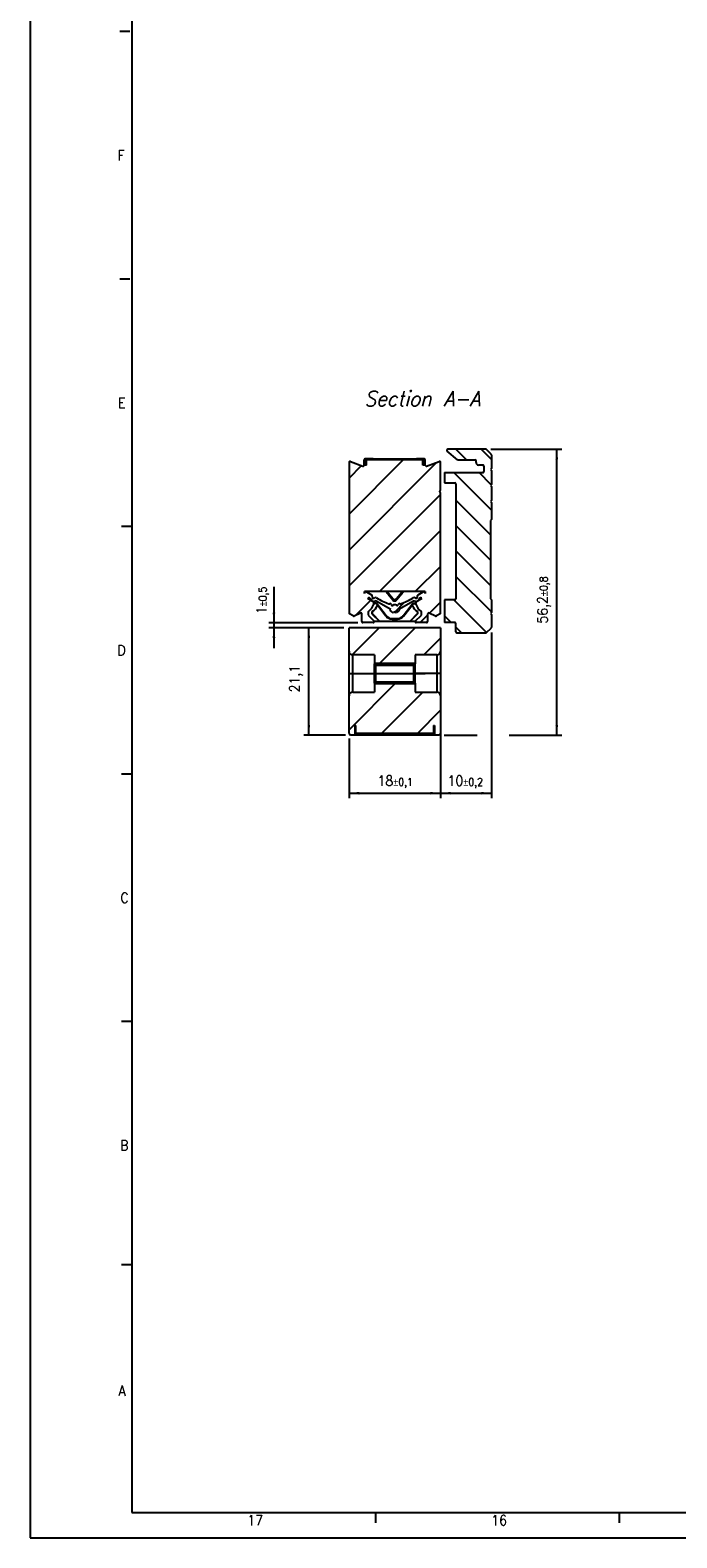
# Model space of a CAD drawing. Header units: millimetres. Extents: x -746 to 1206, y -530 to 959.
# Tile 1 of 46: x -746 to -618, y -92 to 204. Entities that reach past the tile are written whole.
import ezdxf

# ---------------------------------------------------------------- set-up
doc = ezdxf.new("R2010")
doc.units = ezdxf.units.MM
doc.linetypes.add('DOT_CENTER', pattern=[14, 12, -1, 0, -1])
doc.layers.add('1', color=7, linetype='Continuous')
doc.styles.add('CONVERTER_11', font='txt.shx', dxfattribs={"width": 0.9, "oblique": 15})
doc.styles.add('CONVERTER_12', font='txt.shx', dxfattribs={"width": 0.9})
doc.dimstyles.new('ME10_DIM_10', dxfattribs={"dimtxt": 2, "dimasz": 2, "dimexe": 1, "dimexo": 1, "dimgap": 1, "dimtad": 1, "dimdsep": 46, "dimtxsty": 'CONVERTER_12', "dimsah": 1, "dimcen": 0.09, "dimclrd": 2, "dimclre": 2, "dimclrt": 2, "dimadec": 0, "dimazin": 0, "dimtol": 1, "dimtp": 0.1, "dimtm": 0.1, "dimtfac": 0.75, "dimtdec": 0, "dimtix": 1, "dimtmove": 0, "dimatfit": 3, "dimfxl": 1, "dimtolj": 1, "dimtzin": 0, "dimarcsym": 0})
doc.dimstyles.new('ME10_DIM_11', dxfattribs={"dimtxt": 2, "dimasz": 2, "dimexe": 1, "dimexo": 1, "dimgap": 1, "dimtad": 1, "dimdsep": 46, "dimtxsty": 'CONVERTER_12', "dimsah": 1, "dimcen": 0.09, "dimclrd": 2, "dimclre": 2, "dimclrt": 2, "dimadec": 0, "dimazin": 0, "dimtol": 1, "dimtp": 0.2, "dimtm": 0.2, "dimtfac": 0.75, "dimtdec": 0, "dimtix": 1, "dimtmove": 0, "dimatfit": 3, "dimfxl": 1, "dimtolj": 1, "dimtzin": 0, "dimarcsym": 0})
doc.dimstyles.new('ME10_DIM_12', dxfattribs={"dimtxt": 2, "dimasz": 2, "dimexe": 1, "dimexo": 1, "dimgap": 1, "dimtad": 1, "dimdsep": 46, "dimtxsty": 'CONVERTER_12', "dimsah": 1, "dimcen": 0.09, "dimclrd": 2, "dimclre": 2, "dimclrt": 2, "dimadec": 0, "dimazin": 0, "dimtol": 1, "dimtp": 0.8, "dimtm": 0.8, "dimtfac": 0.75, "dimtdec": 0, "dimtix": 1, "dimtmove": 0, "dimatfit": 3, "dimfxl": 1, "dimtolj": 1, "dimtzin": 0, "dimarcsym": 0})
doc.dimstyles.new('ME10_DIM_13', dxfattribs={"dimtxt": 2, "dimasz": 2, "dimexe": 1, "dimexo": 1, "dimgap": 1, "dimtad": 1, "dimdsep": 46, "dimtxsty": 'CONVERTER_12', "dimsah": 1, "dimcen": 0.09, "dimclrd": 2, "dimclre": 2, "dimclrt": 2, "dimadec": 0, "dimazin": 0, "dimtfac": 1, "dimtdec": 4, "dimtix": 1, "dimtmove": 0, "dimatfit": 3, "dimfxl": 1, "dimtolj": 1, "dimtzin": 0, "dimarcsym": 0})
doc.dimstyles.new('ME10_DIM_14', dxfattribs={"dimtxt": 2, "dimasz": 2, "dimexe": 1, "dimexo": 1, "dimgap": 1, "dimtad": 1, "dimdsep": 46, "dimtxsty": 'CONVERTER_12', "dimsah": 1, "dimcen": 0.09, "dimclrd": 2, "dimclre": 2, "dimclrt": 2, "dimadec": 0, "dimazin": 0, "dimtol": 1, "dimtp": 0.5, "dimtm": 0.5, "dimtfac": 0.75, "dimtdec": 0, "dimtix": 1, "dimtmove": 0, "dimatfit": 3, "dimfxl": 1, "dimtolj": 1, "dimtzin": 0, "dimarcsym": 0})
pattern_1 = [(45, (0, 0), (-3.535534, 3.535534), [])]

# ---------------------------------------------------------------- blocks, each defined once
blk = doc.blocks.new('SOPORTE_SV2-T__1', base_point=(-664.1, 85.75))
at = {"linetype": 'Continuous'}
h = blk.add_hatch(dxfattribs=at)
h.set_pattern_fill('_USER', color=3, scale=3.535534, angle=-45, pattern_type=0)
h.set_pattern_definition([(-45, (0, 0), (2.5, 2.5), [])])
edge = h.paths.add_edge_path()
edge.add_line((-654.85, 89.75), (-655.05, 89.55))
edge.add_line((-655.05, 89.55), (-654.85, 89.35))
edge.add_line((-654.85, 89.35), (-654.85, 86.83))
edge.add_arc((-655.05, 86.83), 0.2, 315, 360, ccw=False)
edge.add_line((-654.91, 86.69), (-655.79, 85.81))
edge.add_arc((-655.93, 85.95), 0.2, 270, 315, ccw=False)
edge.add_line((-655.93, 85.75), (-661.65, 85.75))
edge.add_arc((-661.65, 85.95), 0.2, 180, 270, ccw=False)
edge.add_line((-661.85, 85.95), (-661.85, 87.55))
edge.add_arc((-662.05, 87.55), 0.2, 0, 90)
edge.add_line((-662.05, 87.75), (-664.1, 87.75))
edge.add_line((-664.1, 87.75), (-664.1, 92.25))
edge.add_line((-664.1, 92.25), (-662.05, 92.25))
edge.add_arc((-662.05, 92.45), 0.2, 270, 360)
edge.add_line((-661.85, 92.45), (-661.85, 115.05))
edge.add_arc((-662.05, 115.05), 0.2, 0, 90)
edge.add_line((-662.05, 115.25), (-664.1, 115.25))
edge.add_line((-664.1, 115.25), (-664.1, 117.25))
edge.add_line((-664.1, 117.25), (-656.55, 117.25))
edge.add_arc((-656.55, 117.45), 0.2, 270, 360)
edge.add_line((-656.35, 117.45), (-656.35, 118.55))
edge.add_arc((-656.55, 118.55), 0.2, 0, 90)
edge.add_line((-656.55, 118.75), (-657.2, 118.75))
edge.add_line((-657.2, 118.75), (-657.35, 118.75))
edge.add_arc((-657.35, 119.25), 0.5, 180, 270, ccw=False)
edge.add_line((-657.85, 119.25), (-657.85, 119.55))
edge.add_arc((-658.05, 119.55), 0.2, 0, 90)
edge.add_line((-658.05, 119.75), (-660.5, 119.75))
edge.add_line((-660.5, 119.75), (-661.37, 119.75))
edge.add_arc((-661.37, 119.95), 0.2, 230, 270, ccw=False)
edge.add_line((-661.5, 119.79), (-663.53, 121.49))
edge.add_arc((-663.4, 121.65), 0.2, 90, 230, ccw=False)
edge.add_line((-663.4, 121.85), (-655.93, 121.85))
edge.add_arc((-655.93, 121.65), 0.2, 45, 90, ccw=False)
edge.add_line((-655.79, 121.79), (-654.91, 120.91))
edge.add_arc((-655.05, 120.76), 0.2, 0, 45, ccw=False)
edge.add_line((-654.85, 120.76), (-654.85, 118.05))
edge.add_line((-654.85, 118.05), (-655.05, 117.85))
edge.add_line((-655.05, 117.85), (-654.85, 117.65))
edge.add_line((-654.85, 117.65), (-654.85, 114.9))
edge.add_line((-654.85, 114.9), (-655.05, 114.7))
edge.add_line((-655.05, 114.7), (-654.85, 114.5))
edge.add_line((-654.85, 114.5), (-654.85, 111.75))
edge.add_line((-654.85, 111.75), (-655.05, 111.55))
edge.add_line((-655.05, 111.55), (-654.85, 111.35))
edge.add_line((-654.85, 111.35), (-654.85, 108.05))
edge.add_line((-654.85, 108.05), (-655.05, 107.85))
edge.add_line((-655.05, 107.85), (-655.05, 92.45))
edge.add_line((-655.05, 92.45), (-654.85, 92.25))
edge.add_line((-654.85, 92.25), (-654.85, 89.75))
at = {"color": 7, "linetype": 'Continuous'}
for p, q in [((-655.93, 121.85), (-663.4, 121.85)), ((-654.91, 120.91), (-655.79, 121.79)), ((-661.5, 119.79), (-663.53, 121.49)), ((-661.37, 119.75), (-660.5, 119.75)), ((-660.5, 119.75), (-658.05, 119.75)), ((-657.85, 119.25), (-657.85, 119.55)), ((-657.2, 118.75), (-657.35, 118.75)), ((-656.55, 118.75), (-657.2, 118.75)), ((-654.85, 120.76), (-654.85, 118.05)), ((-664.1, 117.25), (-664.1, 115.25)), ((-664.1, 117.25), (-656.55, 117.25)), ((-656.35, 118.55), (-656.35, 117.45)), ((-654.85, 118.05), (-655.05, 117.85)), ((-655.05, 117.85), (-654.85, 117.65)), ((-654.85, 117.65), (-654.85, 114.9)), ((-664.1, 115.25), (-662.05, 115.25)), ((-661.85, 115.05), (-661.85, 92.45)), ((-654.85, 114.9), (-655.05, 114.7)), ((-655.05, 114.7), (-654.85, 114.5)), ((-654.85, 114.5), (-654.85, 111.75)), ((-654.85, 111.75), (-655.05, 111.55)), ((-655.05, 111.55), (-654.85, 111.35)), ((-654.85, 111.35), (-654.85, 108.05)), ((-654.85, 108.05), (-655.05, 107.85)), ((-655.05, 107.85), (-655.05, 92.45)), ((-664.1, 92.25), (-664.1, 87.75)), ((-662.05, 92.25), (-664.1, 92.25)), ((-655.05, 92.45), (-654.85, 92.25)), ((-654.85, 92.25), (-654.85, 89.75)), ((-654.85, 89.75), (-655.05, 89.55)), ((-655.05, 89.55), (-654.85, 89.35)), ((-654.85, 89.35), (-654.85, 86.83)), ((-662.05, 87.75), (-664.1, 87.75)), ((-661.85, 85.95), (-661.85, 87.55)), ((-655.79, 85.81), (-654.91, 86.69)), ((-661.65, 85.75), (-655.93, 85.75))]:
    blk.add_line(p, q, dxfattribs=at)
for centre, radius, start, end in [((-663.4, 121.65), 0.2, 90, 230), ((-655.93, 121.65), 0.2, 45, 90), ((-661.37, 119.95), 0.2, 230, 270), ((-658.05, 119.55), 0.2, 0, 90), ((-657.35, 119.25), 0.5, 180, 270), ((-656.55, 118.55), 0.2, 0, 90), ((-655.05, 120.76), 0.2, 0, 45), ((-656.55, 117.45), 0.2, 270, 0), ((-662.05, 115.05), 0.2, 0, 90), ((-662.05, 92.45), 0.2, 270, 0), ((-662.05, 87.55), 0.2, 0, 90), ((-655.05, 86.83), 0.2, 315, 360), ((-661.65, 85.95), 0.2, 180, 270), ((-655.93, 85.95), 0.2, 270, 315)]:
    blk.add_arc(centre, radius, start, end, dxfattribs=at)
blk = doc.blocks.new('CABEZA_ROSCADA_REGLA_SV2-T__2', base_point=(-682.85, 65.65))
at = {"linetype": 'Continuous'}
h = blk.add_hatch(dxfattribs=at)
h.set_pattern_fill('_USER', color=3, scale=5, angle=45, pattern_type=0)
h.set_pattern_definition(pattern_1)
edge = h.paths.add_edge_path()
edge.add_line((-665.6, 81.4), (-669.85, 81.4))
edge.add_line((-669.85, 81.4), (-669.85, 79.65))
edge.add_line((-669.85, 79.65), (-670.1, 79.4))
edge.add_line((-670.1, 79.4), (-677.6, 79.4))
edge.add_line((-677.6, 79.4), (-677.85, 79.65))
edge.add_line((-677.85, 79.65), (-677.85, 81.4))
edge.add_line((-677.85, 81.4), (-682.1, 81.4))
edge.add_arc((-682.1, 82.15), 0.75, 180, 270, ccw=False)
edge.add_line((-682.85, 82.15), (-682.85, 86.75))
edge.add_line((-682.85, 86.75), (-664.85, 86.75))
edge.add_line((-664.85, 86.75), (-664.85, 82.15))
edge.add_arc((-665.6, 82.15), 0.75, 270, 360, ccw=False)
h = blk.add_hatch(dxfattribs=at)
h.set_pattern_fill('_USER', color=3, scale=5, angle=45, pattern_type=0)
h.set_pattern_definition(pattern_1)
edge = h.paths.add_edge_path()
edge.add_line((-677.85, 75.85), (-677.85, 74.1))
edge.add_line((-677.85, 74.1), (-682.1, 74.1))
edge.add_arc((-682.1, 73.35), 0.75, 90, 180)
edge.add_line((-682.85, 73.35), (-682.85, 65.95))
edge.add_line((-682.85, 65.95), (-682.55, 65.65))
edge.add_line((-682.55, 65.65), (-681.65, 65.65))
edge.add_line((-681.65, 65.65), (-681.65, 67.55))
edge.add_line((-681.65, 67.55), (-681.5, 67.55))
edge.add_line((-681.5, 67.55), (-681.5, 66.05))
edge.add_line((-681.5, 66.05), (-666.2, 66.05))
edge.add_line((-666.2, 66.05), (-666.2, 67.55))
edge.add_line((-666.2, 67.55), (-666.05, 67.55))
edge.add_line((-666.05, 67.55), (-666.05, 65.65))
edge.add_line((-666.05, 65.65), (-665.15, 65.65))
edge.add_line((-665.15, 65.65), (-664.85, 65.95))
edge.add_line((-664.85, 65.95), (-664.85, 73.35))
edge.add_arc((-665.6, 73.35), 0.75, 0, 90)
edge.add_line((-665.6, 74.1), (-669.85, 74.1))
edge.add_line((-669.85, 74.1), (-669.85, 75.85))
edge.add_line((-669.85, 75.85), (-670.1, 76.1))
edge.add_line((-670.1, 76.1), (-677.6, 76.1))
edge.add_line((-677.6, 76.1), (-677.85, 75.85))
at = {"color": 7, "linetype": 'Continuous'}
for p, q in [((-682.85, 82.15), (-682.85, 86.75)), ((-664.85, 86.75), (-682.85, 86.75)), ((-664.85, 86.75), (-664.85, 82.15)), ((-682.85, 77.75), (-682.85, 82.15)), ((-677.85, 81.4), (-682.1, 81.4)), ((-677.85, 81.4), (-677.85, 79.65)), ((-669.85, 81.4), (-669.85, 79.65)), ((-665.6, 81.4), (-669.85, 81.4)), ((-664.85, 82.15), (-664.85, 77.75)), ((-682.85, 77.75), (-682.1, 77.75)), ((-682.85, 73.35), (-682.85, 77.75)), ((-682.1, 77.75), (-677.85, 77.75)), ((-677.6, 79.4), (-677.85, 79.65)), ((-677.85, 77.75), (-677.85, 79.65)), ((-677.85, 75.85), (-677.85, 77.75)), ((-677.6, 76.1), (-677.6, 79.4)), ((-677.6, 79.4), (-670.1, 79.4)), ((-670.1, 79.4), (-669.85, 79.65)), ((-670.1, 76.1), (-670.1, 79.4)), ((-669.85, 77.75), (-669.85, 79.65)), ((-665.6, 77.75), (-669.85, 77.75)), ((-669.85, 75.85), (-669.85, 77.75)), ((-664.85, 77.75), (-665.6, 77.75)), ((-664.85, 77.75), (-664.85, 73.35)), ((-677.6, 76.1), (-677.85, 75.85)), ((-677.85, 75.85), (-677.85, 74.1)), ((-677.6, 76.1), (-670.1, 76.1)), ((-670.1, 76.1), (-669.85, 75.85)), ((-669.85, 75.85), (-669.85, 74.1)), ((-682.85, 65.95), (-682.85, 73.35)), ((-682.1, 74.1), (-677.85, 74.1)), ((-669.85, 74.1), (-665.6, 74.1)), ((-664.85, 73.35), (-664.85, 65.95)), ((-682.85, 65.95), (-682.55, 65.65)), ((-681.65, 65.65), (-682.55, 65.65)), ((-681.65, 65.65), (-681.65, 67.55)), ((-681.65, 67.55), (-681.5, 67.55)), ((-666.05, 65.65), (-681.65, 65.65)), ((-681.5, 66.05), (-681.5, 67.55)), ((-681.5, 66.05), (-666.2, 66.05)), ((-666.2, 67.55), (-666.05, 67.55)), ((-666.2, 67.55), (-666.2, 66.05)), ((-666.05, 67.55), (-666.05, 65.65)), ((-665.15, 65.65), (-666.05, 65.65)), ((-665.15, 65.65), (-664.85, 65.95))]:
    blk.add_line(p, q, dxfattribs=at)
at = {"color": 3, "linetype": 'Continuous'}
for p, q in [((-682.1, 77.75), (-682.1, 81.4)), ((-665.6, 81.4), (-665.6, 77.75)), ((-682.1, 74.1), (-682.1, 77.75)), ((-665.6, 77.75), (-665.6, 74.1))]:
    blk.add_line(p, q, dxfattribs=at)
at = {"color": 7, "linetype": 'Continuous'}
for centre, start, end in [((-682.1, 82.15), 180, 270), ((-665.6, 82.15), 270, 0), ((-682.1, 73.35), 90, 180), ((-665.6, 73.35), 0, 90)]:
    blk.add_arc(centre, 0.75, start, end, dxfattribs=at)
at = {"layer": '1', "color": 2, "linetype": 'DOT_CENTER'}
blk.add_line((-679.85, 77.75), (-667.85, 77.75), dxfattribs=at)
at = {"layer": '1', "color": 30, "linetype": 'Continuous'}
for p, q in [((-669.85, 79.75), (-677.85, 79.75)), ((-669.85, 75.75), (-677.85, 75.75))]:
    blk.add_line(p, q, dxfattribs=at)
blk = doc.blocks.new('REGLA_SV2-820-T__3', base_point=(-682.85, 87.75))
at = {"linetype": 'Continuous'}
h = blk.add_hatch(dxfattribs=at)
h.set_pattern_fill('_USER', color=3, scale=5, angle=45, pattern_type=0)
h.set_pattern_definition(pattern_1)
edge = h.paths.add_edge_path()
edge.add_line((-664.85, 89.65), (-664.85, 113.35))
edge.add_arc((-664.85, 113.55), 0.2, 90, 270, ccw=False)
edge.add_line((-664.85, 113.75), (-664.85, 119.26))
edge.add_arc((-665.05, 119.26), 0.2, 0, 110)
edge.add_line((-665.12, 119.45), (-667.58, 118.55))
edge.add_arc((-667.65, 118.74), 0.2, 180, 290, ccw=False)
edge.add_line((-667.85, 118.74), (-667.85, 118.75))
edge.add_line((-667.85, 118.75), (-668.1, 118.75))
edge.add_line((-668.1, 118.75), (-668.31, 118.75))
edge.add_line((-668.31, 118.75), (-668.31, 119.75))
edge.add_line((-668.31, 119.75), (-679.39, 119.75))
edge.add_line((-679.39, 119.75), (-679.39, 118.75))
edge.add_line((-679.39, 118.75), (-679.6, 118.75))
edge.add_line((-679.6, 118.75), (-679.85, 118.75))
edge.add_line((-679.85, 118.75), (-679.85, 118.74))
edge.add_arc((-680.05, 118.74), 0.2, 250, 360, ccw=False)
edge.add_line((-680.12, 118.55), (-682.58, 119.45))
edge.add_arc((-682.65, 119.26), 0.2, 70, 180)
edge.add_line((-682.85, 119.26), (-682.85, 89.65))
edge.add_arc((-682.65, 89.65), 0.2, 180, 240)
edge.add_line((-682.75, 89.48), (-682.03, 89.06))
edge.add_arc((-681.93, 89.24), 0.2, 240, 295)
edge.add_line((-681.85, 89.05), (-680.59, 89.64))
edge.add_arc((-680.51, 89.46), 0.2, 0, 115, ccw=False)
edge.add_line((-680.31, 89.46), (-680.31, 87.95))
edge.add_arc((-680.11, 87.95), 0.2, 180, 270)
edge.add_line((-680.11, 87.75), (-678.08, 87.75))
edge.add_arc((-678.08, 87.95), 0.2, 270, 360)
edge.add_arc((-678.08, 87.95), 0.2, 360, 405)
edge.add_line((-677.94, 88.09), (-679.04, 89.19))
edge.add_arc((-678.9, 89.34), 0.2, 180, 225, ccw=False)
edge.add_line((-679.1, 89.34), (-679.1, 89.8))
edge.add_arc((-678.9, 89.8), 0.2, 125.136, 180, ccw=False)
edge.add_arc((-680.51, 92.09), 2.6, 305.136, 344.7656)
edge.add_arc((-680.51, 92.09), 2.6, 344.7656, 349.3965)
edge.add_arc((-678.15, 91.64), 0.2, 349.3965, 422)
edge.add_line((-678.06, 91.82), (-679.17, 92.41))
edge.add_line((-679.17, 92.41), (-679.13, 92.51))
edge.add_arc((-678.93, 92.43), 0.213, 60, 160, ccw=False)
edge.add_line((-678.83, 92.62), (-678.76, 92.58))
edge.add_arc((-678.86, 92.39), 0.213, -6.3865, 60, ccw=False)
edge.add_arc((-678.37, 92.34), 0.284, 173.6135, 240)
edge.add_line((-678.51, 92.09), (-678.39, 92.02))
edge.add_arc((-678.04, 92.64), 0.709, 240, 295.0938)
edge.add_arc((-677.65, 91.8), 0.213, 60, 115.0938, ccw=False)
edge.add_line((-677.54, 91.99), (-674.65, 90.32))
edge.add_line((-674.65, 90.32), (-674.8, 90.23))
edge.add_line((-674.8, 90.23), (-674.14, 89.69))
edge.add_line((-674.14, 89.69), (-673.85, 89.86))
edge.add_line((-673.85, 89.86), (-673.56, 89.69))
edge.add_line((-673.56, 89.69), (-672.9, 90.23))
edge.add_line((-672.9, 90.23), (-673.05, 90.32))
edge.add_line((-673.05, 90.32), (-670.16, 91.99))
edge.add_arc((-670.05, 91.8), 0.213, 64.9062, 120, ccw=False)
edge.add_arc((-669.66, 92.64), 0.709, 244.9062, 300)
edge.add_line((-669.31, 92.02), (-669.19, 92.09))
edge.add_arc((-669.33, 92.34), 0.284, 300, 366.3865)
edge.add_arc((-668.84, 92.39), 0.213, 120, 186.3865, ccw=False)
edge.add_line((-668.94, 92.58), (-668.87, 92.62))
edge.add_arc((-668.77, 92.43), 0.213, 20, 120, ccw=False)
edge.add_line((-668.57, 92.51), (-668.53, 92.41))
edge.add_line((-668.53, 92.41), (-669.64, 91.82))
edge.add_arc((-669.55, 91.64), 0.2, 118, 190.6035)
edge.add_arc((-667.19, 92.09), 2.6, 190.6035, 195.2344)
edge.add_arc((-667.19, 92.09), 2.6, 195.2344, 234.864)
edge.add_arc((-668.8, 89.8), 0.2, 0, 54.864, ccw=False)
edge.add_line((-668.6, 89.8), (-668.6, 89.34))
edge.add_arc((-668.8, 89.34), 0.2, 315, 360, ccw=False)
edge.add_line((-668.66, 89.19), (-669.76, 88.09))
edge.add_arc((-669.62, 87.95), 0.2, 135, 180)
edge.add_arc((-669.62, 87.95), 0.2, 180, 270)
edge.add_line((-669.62, 87.75), (-667.59, 87.75))
edge.add_arc((-667.59, 87.95), 0.2, 270, 360)
edge.add_line((-667.39, 87.95), (-667.39, 89.46))
edge.add_arc((-667.19, 89.46), 0.2, 65, 180, ccw=False)
edge.add_line((-667.11, 89.64), (-665.85, 89.05))
edge.add_arc((-665.77, 89.24), 0.2, 245, 300)
edge.add_line((-665.67, 89.06), (-664.95, 89.48))
edge.add_arc((-665.05, 89.65), 0.2, 300, 360)
edge = h.paths.add_edge_path(flags=16)
edge.add_line((-675.35, 93.86), (-679.8, 93.86))
edge.add_line((-679.8, 93.86), (-679.8, 93.46))
edge.add_line((-679.8, 93.46), (-679.76, 93.65))
edge.add_arc((-679.55, 93.6), 0.213, 60, 166.5363, ccw=False)
edge.add_line((-679.44, 93.79), (-678.45, 93.22))
edge.add_arc((-678.67, 92.85), 0.426, -9.5572, 60, ccw=False)
edge.add_arc((-678.05, 92.75), 0.203, 170.4428, 309.0184)
edge.add_arc((-677.65, 92.26), 0.426, 58.8346, 129.0184, ccw=False)
edge.add_arc((-670.06, 104.81), 14.25, 238.8346, 249.7069)
edge.add_arc((-674.93, 91.65), 0.213, 249.7069, 298.7494)
edge.add_arc((-674.72, 91.28), 0.206, 8.6154, 118.7494, ccw=False)
edge.add_arc((-674.32, 91.34), 0.206, 188.6154, 312.2603)
edge.add_arc((-673.97, 90.97), 0.305, 65.9098, 132.2603, ccw=False)
edge.add_arc((-673.73, 90.97), 0.305, 47.7397, 114.0902, ccw=False)
edge.add_arc((-673.38, 91.34), 0.206, 227.7397, 351.3846)
edge.add_arc((-672.98, 91.28), 0.206, 61.2506, 171.3846, ccw=False)
edge.add_arc((-672.77, 91.65), 0.213, 241.2506, 290.2931)
edge.add_arc((-677.64, 104.81), 14.25, 290.2931, 301.1654)
edge.add_arc((-670.05, 92.26), 0.426, 50.9816, 121.1654, ccw=False)
edge.add_arc((-669.65, 92.75), 0.203, 230.9816, 369.5572)
edge.add_arc((-669.03, 92.85), 0.426, 120, 189.5572, ccw=False)
edge.add_line((-669.25, 93.22), (-668.26, 93.79))
edge.add_arc((-668.15, 93.6), 0.213, 13.4637, 120, ccw=False)
edge.add_line((-667.94, 93.65), (-667.9, 93.46))
edge.add_line((-667.9, 93.46), (-667.9, 93.86))
edge.add_line((-667.9, 93.86), (-672.35, 93.86))
edge.add_line((-672.35, 93.86), (-675.35, 93.86))
at = {"color": 7, "linetype": 'Continuous'}
for p, q in [((-682.85, 119.26), (-682.85, 89.65)), ((-682.58, 119.45), (-680.12, 118.55)), ((-679.85, 118.75), (-679.85, 119.75)), ((-679.85, 118.74), (-679.85, 118.75)), ((-679.6, 118.75), (-679.85, 118.75)), ((-678.1, 119.95), (-679.65, 119.95)), ((-679.6, 118.75), (-679.6, 119.75)), ((-679.6, 119.75), (-679.39, 119.75)), ((-679.39, 118.75), (-679.6, 118.75)), ((-679.39, 118.75), (-679.39, 119.75)), ((-668.31, 119.75), (-679.39, 119.75)), ((-678.1, 119.95), (-669.6, 119.95)), ((-668.05, 119.95), (-669.6, 119.95)), ((-668.31, 118.75), (-668.31, 119.75)), ((-668.31, 119.75), (-668.1, 119.75)), ((-668.1, 118.75), (-668.31, 118.75)), ((-668.1, 118.75), (-668.1, 119.75)), ((-667.85, 118.75), (-668.1, 118.75)), ((-667.85, 118.75), (-667.85, 119.75)), ((-667.85, 118.74), (-667.85, 118.75)), ((-667.58, 118.55), (-665.12, 119.45)), ((-664.85, 113.75), (-664.85, 119.26)), ((-664.85, 89.65), (-664.85, 113.35)), ((-675.35, 93.86), (-679.8, 93.86)), ((-679.8, 93.46), (-679.8, 93.86)), ((-679.8, 93.46), (-679.76, 93.65)), ((-679.44, 93.79), (-678.45, 93.22)), ((-679.13, 92.51), (-679.17, 92.41)), ((-678.06, 91.82), (-679.17, 92.41)), ((-678.76, 92.58), (-678.83, 92.62)), ((-678.39, 92.02), (-678.51, 92.09)), ((-674.65, 90.32), (-677.54, 91.99)), ((-672.35, 93.86), (-675.35, 93.86)), ((-675.35, 93.86), (-675.1, 93.58)), ((-675.16, 93.38), (-674.24, 92.21)), ((-675.1, 93.58), (-674.24, 92.48)), ((-672.6, 93.58), (-673.46, 92.48)), ((-672.54, 93.38), (-673.46, 92.21)), ((-670.16, 91.99), (-673.05, 90.32)), ((-672.35, 93.86), (-672.6, 93.58)), ((-667.9, 93.86), (-672.35, 93.86)), ((-668.53, 92.41), (-669.64, 91.82)), ((-669.19, 92.09), (-669.31, 92.02)), ((-669.25, 93.22), (-668.26, 93.79)), ((-668.87, 92.62), (-668.94, 92.58)), ((-668.53, 92.41), (-668.57, 92.51)), ((-667.94, 93.65), (-667.9, 93.46)), ((-667.9, 93.86), (-667.9, 93.46)), ((-682.03, 89.06), (-682.75, 89.48)), ((-680.59, 89.64), (-681.85, 89.05)), ((-680.31, 87.95), (-680.31, 89.46)), ((-679.1, 89.8), (-679.1, 89.34)), ((-679.04, 89.19), (-677.94, 88.09)), ((-678.35, 89.89), (-678.35, 89.5)), ((-678.35, 89.5), (-678.3, 89.52)), ((-678.35, 89.5), (-676.8, 87.95)), ((-678.3, 89.92), (-678.3, 89.52)), ((-678.3, 89.52), (-676.78, 88)), ((-677.51, 91.58), (-678, 91.4)), ((-677.49, 91.63), (-677.99, 91.45)), ((-677.49, 91.63), (-677.51, 91.58)), ((-677.24, 91.24), (-677.51, 91.58)), ((-675.53, 89.12), (-677.49, 91.63)), ((-675.58, 89.03), (-677.26, 91.18)), ((-674.8, 90.23), (-674.65, 90.32)), ((-674.14, 89.69), (-674.8, 90.23)), ((-673.85, 89.86), (-674.14, 89.69)), ((-673.56, 89.69), (-673.85, 89.86)), ((-672.9, 90.23), (-673.56, 89.69)), ((-673.05, 90.32), (-672.9, 90.23)), ((-672.17, 89.12), (-670.21, 91.63)), ((-672.12, 89.03), (-670.44, 91.18)), ((-669.4, 89.52), (-670.92, 88)), ((-669.35, 89.5), (-670.9, 87.95)), ((-670.46, 91.24), (-670.19, 91.58)), ((-670.21, 91.63), (-669.71, 91.45)), ((-670.21, 91.63), (-670.19, 91.58)), ((-670.19, 91.58), (-669.7, 91.4)), ((-669.76, 88.09), (-668.66, 89.19)), ((-669.4, 89.92), (-669.4, 89.52)), ((-669.35, 89.5), (-669.4, 89.52)), ((-669.35, 89.89), (-669.35, 89.5)), ((-668.6, 89.34), (-668.6, 89.8)), ((-667.39, 89.46), (-667.39, 87.95)), ((-665.85, 89.05), (-667.11, 89.64)), ((-664.95, 89.48), (-665.67, 89.06)), ((-678.08, 87.75), (-680.11, 87.75)), ((-676.8, 87.95), (-677.88, 87.95)), ((-676.8, 87.95), (-676.78, 88)), ((-670.9, 87.95), (-676.8, 87.95)), ((-670.92, 88), (-676.78, 88)), ((-674.39, 88.45), (-673.31, 88.45)), ((-674.35, 88.55), (-673.35, 88.55)), ((-670.9, 87.95), (-670.92, 88)), ((-669.82, 87.95), (-670.9, 87.95)), ((-667.59, 87.75), (-669.62, 87.75))]:
    blk.add_line(p, q, dxfattribs=at)
at = {"color": 3, "linetype": 'Continuous'}
for p, q in [((-678.1, 119.75), (-678.1, 119.95)), ((-669.6, 119.75), (-669.6, 119.95)), ((-675.16, 93.38), (-675.1, 93.58)), ((-674.24, 92.21), (-674.24, 92.48)), ((-673.46, 92.21), (-673.46, 92.48)), ((-672.54, 93.38), (-672.6, 93.58)), ((-675.53, 89.12), (-675.58, 89.03)), ((-672.17, 89.12), (-672.12, 89.03)), ((-674.35, 88.55), (-674.39, 88.45)), ((-673.35, 88.55), (-673.31, 88.45))]:
    blk.add_line(p, q, dxfattribs=at)
at = {"color": 7, "linetype": 'Continuous'}
for centre, radius, start, end in [((-682.65, 119.26), 0.2, 70, 180), ((-680.05, 118.74), 0.2, 250, 0), ((-679.65, 119.75), 0.2, 90, 180), ((-668.05, 119.75), 0.2, 360, 90), ((-667.65, 118.74), 0.2, 180, 290), ((-665.05, 119.26), 0.2, 0, 110), ((-664.85, 113.55), 0.2, 90, 270), ((-679.55, 93.6), 0.213, 60, 166.5363), ((-678.93, 92.43), 0.213, 60, 160), ((-678.86, 92.39), 0.213, 353.6135, 60), ((-678.37, 92.34), 0.284, 173.6135, 240), ((-678.67, 92.85), 0.426, 350.4428, 60), ((-678.04, 92.64), 0.709, 240, 295.0938), ((-678.05, 92.75), 0.203, 170.4428, 309.0184), ((-677.65, 92.26), 0.426, 58.8346, 129.0184), ((-677.65, 91.8), 0.213, 60, 115.0938), ((-670.06, 104.81), 14.25, 238.8346, 249.7069), ((-677.52, 91.53), 3, 38, 50.9129), ((-673.85, 92.79), 0.5, 218, 322), ((-673.85, 92.52), 0.5, 218, 322), ((-677.64, 104.81), 14.25, 290.2931, 301.1654), ((-670.18, 91.53), 3, 129.0871, 142), ((-670.05, 92.26), 0.426, 50.9816, 121.1654), ((-670.05, 91.8), 0.213, 64.9062, 120), ((-669.66, 92.64), 0.709, 244.9062, 300), ((-669.65, 92.75), 0.203, 230.9816, 9.5572), ((-669.03, 92.85), 0.426, 120, 189.5572), ((-669.33, 92.34), 0.284, 300, 6.3865), ((-668.84, 92.39), 0.213, 120, 186.3865), ((-668.77, 92.43), 0.213, 20, 120), ((-668.15, 93.6), 0.213, 13.4637, 120), ((-682.65, 89.65), 0.2, 180, 240), ((-681.93, 89.24), 0.2, 240, 295), ((-680.51, 89.46), 0.2, 0, 115), ((-678.9, 89.8), 0.2, 125.136, 180), ((-678.9, 89.34), 0.2, 180, 225), ((-680.51, 92.09), 2.6, 305.136, 344.7656), ((-679.6, 92.05), 2.5, 300, 301.3957), ((-679.6, 92.05), 2.5, 301.3957, 339.5506), ((-678.15, 91.64), 0.2, 349.3965, 62), ((-680.51, 92.09), 2.6, 344.7656, 349.3965), ((-679.6, 92.05), 2.5, 339.5506, 340.9699), ((-674.39, 89.95), 1.5, 218, 270), ((-674.35, 90.05), 1.5, 218, 270), ((-674.93, 91.65), 0.213, 249.7069, 298.7494), ((-674.72, 91.28), 0.206, 8.6154, 118.7494), ((-674.32, 91.34), 0.206, 188.6154, 312.2603), ((-673.97, 90.97), 0.305, 65.9098, 132.2603), ((-673.73, 90.97), 0.305, 47.7397, 114.0902), ((-673.38, 91.34), 0.206, 227.7397, 351.3846), ((-673.35, 90.05), 1.5, 270, 322), ((-673.31, 89.95), 1.5, 270, 322), ((-672.98, 91.28), 0.206, 61.2506, 171.3846), ((-672.77, 91.65), 0.213, 241.2506, 290.2931), ((-668.1, 92.05), 2.5, 199.0301, 200.4494), ((-668.1, 92.05), 2.5, 200.4494, 238.6043), ((-669.55, 91.64), 0.2, 118, 190.6035), ((-667.19, 92.09), 2.6, 190.6035, 195.2344), ((-667.19, 92.09), 2.6, 195.2344, 234.864), ((-668.1, 92.05), 2.5, 238.6043, 240), ((-668.8, 89.8), 0.2, 0, 54.864), ((-668.8, 89.34), 0.2, 315, 0), ((-667.19, 89.46), 0.2, 65, 180), ((-665.77, 89.24), 0.2, 245, 300), ((-665.05, 89.65), 0.2, 300, 0), ((-680.11, 87.95), 0.2, 180, 270), ((-678.08, 87.95), 0.2, 270, 360), ((-678.08, 87.95), 0.2, 360, 45), ((-669.62, 87.95), 0.2, 135, 180), ((-669.62, 87.95), 0.2, 180, 270), ((-667.59, 87.95), 0.2, 270, 0)]:
    blk.add_arc(centre, radius, start, end, dxfattribs=at)
blk = doc.blocks.new('REGLA_SV2-820-T__4', base_point=(-682.85, 65.65))
for name, p in [('SOPORTE_SV2-T__1', (-664.1, 85.75)), ('REGLA_SV2-820-T__3', (-682.85, 87.75)), ('CABEZA_ROSCADA_REGLA_SV2-T__2', (-682.85, 65.65))]:
    blk.add_blockref(name, p)
blk = doc.blocks.new('*D77')
at = {"layer": '1', "color": 2, "linetype": 'Continuous'}
for p, q in [((-682.85, 64.95), (-682.85, 53.22)), ((-664.85, 64.95), (-664.85, 53.22)), ((-682.85, 54.22), (-664.85, 54.22))]:
    blk.add_line(p, q, dxfattribs=at)
at = {"layer": '1', "color": 2}
for points in [[(-680.85, 54.48), (-680.85, 53.95), (-682.85, 54.22)], [(-666.85, 53.95), (-666.85, 54.48), (-664.85, 54.22)]]:
    blk.add_solid(points, dxfattribs=at)
at = {"layer": '1', "color": 2, "insert": (-677.24, 55.22), "char_height": 2, "attachment_point": 7, "rotation": 0.0001, "line_spacing_factor": 0.60024, "style": 'CONVERTER_12'}
blk.add_mtext('\\C2;18\\C2;\\H1.5;{\\Fgdt;`}0,1', dxfattribs=at)
blk = doc.blocks.new('*D78')
at = {"layer": '1', "color": 2, "linetype": 'Continuous'}
for p, q in [((-664.85, 85.75), (-664.85, 53.22)), ((-654.85, 85.83), (-654.85, 53.22)), ((-664.85, 54.22), (-654.85, 54.22))]:
    blk.add_line(p, q, dxfattribs=at)
at = {"layer": '1', "color": 2}
for points in [[(-662.85, 54.48), (-662.85, 53.95), (-664.85, 54.22)], [(-656.85, 53.95), (-656.85, 54.48), (-654.85, 54.22)]]:
    blk.add_solid(points, dxfattribs=at)
at = {"layer": '1', "color": 2, "insert": (-663.46, 55.22), "char_height": 2, "attachment_point": 7, "rotation": 0.0001, "line_spacing_factor": 0.60024, "style": 'CONVERTER_12'}
blk.add_mtext('\\C2;10\\C2;\\H1.5;{\\Fgdt;`}0,2', dxfattribs=at)
blk = doc.blocks.new('*D79')
at = {"layer": '1', "color": 2, "linetype": 'Continuous'}
for p, q in [((-654.93, 121.85), (-640.98, 121.85)), ((-641.98, 65.65), (-641.98, 121.85)), ((-664.15, 65.65), (-657.65, 65.65)), ((-651.33, 65.65), (-640.98, 65.65))]:
    blk.add_line(p, q, dxfattribs=at)
at = {"layer": '1', "color": 2}
for points in [[(-641.72, 119.85), (-642.24, 119.85), (-641.98, 121.85)], [(-642.24, 67.65), (-641.72, 67.65), (-641.98, 65.65)]]:
    blk.add_solid(points, dxfattribs=at)
at = {"layer": '1', "color": 2, "insert": (-643.18, 87.57), "char_height": 2, "attachment_point": 7, "rotation": 90, "line_spacing_factor": 0.60024, "style": 'CONVERTER_12'}
blk.add_mtext('\\C2;56,2\\C2;\\H1.5;{\\Fgdt;`}0,8', dxfattribs=at)
blk = doc.blocks.new('*D80')
at = {"layer": '1', "color": 2, "linetype": 'Continuous'}
for p, q in [((-683.85, 86.75), (-691.76, 86.75)), ((-690.76, 65.65), (-690.76, 86.75)), ((-683.55, 65.65), (-691.76, 65.65))]:
    blk.add_line(p, q, dxfattribs=at)
at = {"layer": '1', "color": 2}
for points in [[(-690.5, 84.75), (-691.02, 84.75), (-690.76, 86.75)], [(-691.02, 67.65), (-690.5, 67.65), (-690.76, 65.65)]]:
    blk.add_solid(points, dxfattribs=at)
at = {"layer": '1', "color": 2, "insert": (-691.96, 74.05), "char_height": 2, "attachment_point": 7, "rotation": 90, "line_spacing_factor": 0.60024, "style": 'CONVERTER_12'}
blk.add_mtext('21,1', dxfattribs=at)
blk = doc.blocks.new('*D81')
at = {"layer": '1', "color": 2, "linetype": 'Continuous'}
for p, q in [((-697.62, 94.83), (-697.62, 87.75)), ((-681.11, 87.75), (-698.62, 87.75)), ((-683.85, 86.75), (-698.62, 86.75)), ((-697.62, 87.75), (-697.62, 86.75)), ((-697.62, 86.75), (-697.62, 82.75))]:
    blk.add_line(p, q, dxfattribs=at)
at = {"layer": '1', "color": 2}
for points in [[(-697.89, 89.75), (-697.36, 89.75), (-697.62, 87.75)], [(-697.36, 84.75), (-697.89, 84.75), (-697.62, 86.75)]]:
    blk.add_solid(points, dxfattribs=at)
at = {"layer": '1', "color": 2, "insert": (-698.62, 89.41), "char_height": 2, "attachment_point": 7, "rotation": 90, "line_spacing_factor": 0.60024, "style": 'CONVERTER_12'}
blk.add_mtext('\\C2;1\\C2;\\H1.5;{\\Fgdt;`}0,5', dxfattribs=at)
blk = doc.blocks.new('_A1', base_point=(89.41, -87.22))
at = {"layer": '1', "color": 2, "linetype": 'Continuous'}
for p, q in [((-745.59, 501.78), (-745.59, -92.22)), ((-725.96, 203.98), (-727.96, 203.98)), ((-725.96, 155.32), (-727.96, 155.32)), ((-725.59, 106.65), (-727.59, 106.65)), ((-725.59, 57.98), (-727.59, 57.98)), ((-725.61, 9.32), (-727.61, 9.32)), ((-725.61, -38.55), (-727.61, -38.55)), ((-677.65, -87.26), (-677.65, -89.26)), ((-629.7, -87.26), (-629.7, -89.26)), ((-745.59, -92.22), (94.41, -92.22))]:
    blk.add_line(p, q, dxfattribs=at)
at = {"layer": '1', "color": 7, "linetype": 'Continuous'}
for p, q in [((-725.59, 496.78), (-725.59, -87.22)), ((-725.59, -87.22), (89.41, -87.22))]:
    blk.add_line(p, q, dxfattribs=at)
at = {"layer": '1', "color": 2, "char_height": 2, "attachment_point": 4, "line_spacing_factor": 1.20048, "style": 'CONVERTER_12'}
for s, insert in [('F', (-728.37, 179.65)), ('E', (-728.29, 130.98)), ('D', (-728.43, 82.32)), ('C', (-727.83, 33.65)), ('B', (-727.86, -15.02)), ('A', (-728.2, -63.28)), ('17', (-702.86, -88.76)), ('16', (-654.87, -88.76))]:
    blk.add_mtext(s, dxfattribs=dict(at, insert=insert))
blk = doc.blocks.new('A-A__5', base_point=(-668.85, 93.75))
blk.add_blockref('REGLA_SV2-820-T__4', (-682.85, 65.652))
at = {"layer": '1', "color": 7, "insert": (-668.45, 133.302), "char_height": 3, "attachment_point": 2, "line_spacing_factor": 1.20048, "style": 'CONVERTER_11'}
blk.add_mtext('Section A-A', dxfattribs=at)
at = {"layer": '1'}
for base, p1, p2, dimstyle, picture, middle in [((-641.979, 65.652), (-655.933, 121.848), (-665.15, 65.652), 'ME10_DIM_12', '*D79', (-644.079, 92.728)), ((-697.625, 87.752), (-682.85, 86.752), (-680.108, 87.752), 'ME10_DIM_14', '*D81', (-699.625, 92.12)), ((-690.76, 65.652), (-682.85, 86.752), (-682.55, 65.652), 'ME10_DIM_13', '*D80', (-692.86, 76.202))]:
    dim = blk.add_linear_dim(base=base, p1=p1, p2=p2, angle=90, dimstyle=dimstyle, dxfattribs=at)
    dim.commit()
    dim.dimension.update_dxf_attribs({"geometry": picture, "text_midpoint": middle, "text_rotation": 90})
for base, p1, p2, dimstyle, picture, middle in [((-664.85, 54.217), (-654.85, 86.83), (-664.85, 86.752), 'ME10_DIM_11', '*D78', (-659.85, 56.217)), ((-682.85, 54.217), (-664.85, 65.952), (-682.85, 65.952), 'ME10_DIM_10', '*D77', (-673.85, 56.217))]:
    dim = blk.add_linear_dim(base=base, p1=p1, p2=p2, dimstyle=dimstyle, dxfattribs=at)
    dim.commit()
    dim.dimension.update_dxf_attribs({"geometry": picture, "text_midpoint": middle, "text_rotation": 0.00014})

msp = doc.modelspace()

# ---------------------------------------------------------------- block references
for name, p in [('_A1', (89.41, -87.22)), ('A-A__5', (-668.85, 93.75))]:
    msp.add_blockref(name, p)

doc.saveas('drawing.dxf')
